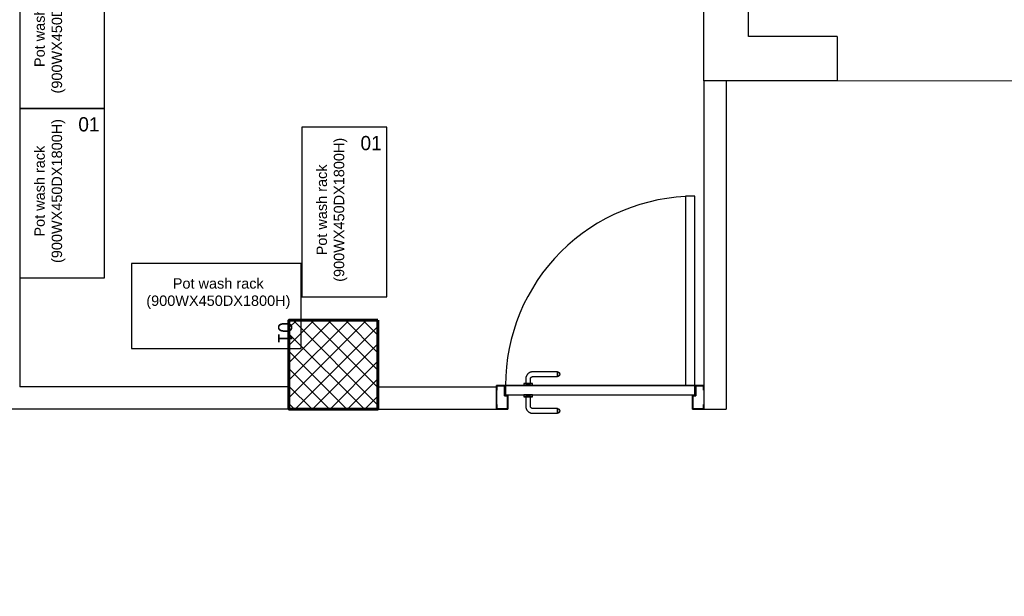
# Model space of a CAD drawing. Header units: inches. Extents: x 704 to 259546, y -107711 to 151004.
# Tile 14 of 243: x 127821 to 128020, y 19439 to 19556. Entities that reach past the tile are written whole.
import ezdxf
from ezdxf.enums import TextEntityAlignment as Align

# ---------------------------------------------------------------- set-up
doc = ezdxf.new("R2010")
doc.units = ezdxf.units.IN
doc.header["$MEASUREMENT"] = 0
doc.linetypes.add('AP0200000$0$AP0500G00$0$1', pattern=[0])
for name, color, linetype, lineweight in [('0-PIPE SUPPORT', 7, 'Continuous', 0), ('00-ABM  CWS', 200, 'AP0200000$0$AP0500G00$0$1', 0), ('00-GRIDTEXT', 1, 'Continuous', 13), ('door 2', 42, 'Continuous', 20), ('EQUIP DIM', 8, 'Continuous', 0), ('EQUIPMENT', 3, 'Continuous', 25), ('PD_BRICK WALL_115', 134, 'Continuous', 30), ('PD_COLUMN', 2, 'Continuous', 60), ('PD_DOOR', 42, 'Continuous', 25), ('PD_HATCH', 45, 'Continuous', 9), ('PP-Waste Pipe', 3, 'Continuous', 25)]:
    doc.layers.add(name, color=color, linetype=linetype, lineweight=lineweight)
doc.layers.add('PP BALL VALVE', color=7, linetype='Continuous')
doc.styles.add('Arial', font='GOTHIC.TTF')
doc.styles.add('DIM_FONT', font='times.ttf', dxfattribs={"width": 0.8})
doc.styles.get("Standard").update_dxf_attribs({"font": 'arial.ttf', "height": 6})

# ---------------------------------------------------------------- blocks, each defined once
blk = doc.blocks.new('door 1')
at = {"layer": 'PD_DOOR', "color": 8}
for p, q in [((160472.9, 15356.5), (160472.9, 15360.1)), ((160472.9, 15360.1), (160472.9, 15356.5)), ((160602.9, 15360.1), (160472.9, 15360.1)), ((160472.9, 15360.1), (160472.9, 15359.7)), ((160472.9, 15335.1), (160472.9, 15360.1)), ((160472.9, 15359.7), (160472.9, 15335.6)), ((159755.9, 15337.6), (159695.9, 15337.6)), ((159695.9, 15337.6), (159695.9, 15312.6)), ((159695.9, 15312.6), (159695.9, 15337.6)), ((159695.9, 15337.6), (159755.9, 15337.6)), ((159695.9, 15212.6), (159695.9, 15337.6)), ((159695.9, 15312.6), (159697.9, 15312.6)), ((159697.9, 15312.6), (159695.9, 15312.6)), ((159697.9, 15312.6), (159697.9, 15335.6)), ((159697.9, 15335.6), (159753.9, 15335.6)), ((159753.9, 15335.6), (159697.9, 15335.6)), ((159697.9, 15335.6), (159697.9, 15312.6)), ((159753.9, 15335.6), (159753.9, 15267.6)), ((159753.9, 15267.6), (159753.9, 15335.6)), ((159755.9, 15265.6), (159755.9, 15337.6)), ((159755.9, 15337.6), (159755.9, 15265.6)), ((160472.9, 15335.1), (160472.9, 15338.8)), ((160472.9, 15338.8), (160472.9, 15335.1)), ((160472.9, 15335.6), (160472.9, 15335.1)), ((160472.9, 15335.1), (160602.9, 15335.1)), ((160615.4, 15322.6), (160615.4, 15272.6)), ((160640.4, 15272.6), (160640.4, 15322.6)), ((160795.9, 15337.6), (160735.9, 15337.6)), ((160735.9, 15337.6), (160735.9, 15265.6)), ((160735.9, 15265.6), (160735.9, 15337.6)), ((160735.9, 15337.6), (160795.9, 15337.6)), ((160737.9, 15267.6), (160737.9, 15335.6)), ((160737.9, 15335.6), (160793.9, 15335.6)), ((160793.9, 15335.6), (160737.9, 15335.6)), ((160737.9, 15335.6), (160737.9, 15267.6)), ((160793.9, 15335.6), (160793.9, 15312.6)), ((160793.9, 15312.6), (160793.9, 15335.6)), ((160793.9, 15312.6), (160795.9, 15312.6)), ((160795.9, 15312.6), (160793.9, 15312.6)), ((160795.9, 15312.6), (160795.9, 15337.6)), ((160795.9, 15337.6), (160795.9, 15312.6)), ((160795.9, 15337.6), (160795.9, 15212.6)), ((159753.9, 15267.6), (159738.9, 15267.6)), ((159738.9, 15267.6), (159738.9, 15214.6)), ((159738.9, 15214.6), (159738.9, 15267.6)), ((159738.9, 15267.6), (159753.9, 15267.6)), ((159740.9, 15212.6), (159740.9, 15265.6)), ((159740.9, 15265.6), (159755.9, 15265.6)), ((159755.9, 15265.6), (159740.9, 15265.6)), ((159740.9, 15265.6), (159740.9, 15212.6)), ((160747.9, 15262.6), (159743.9, 15262.6)), ((159743.9, 15262.6), (159743.9, 15212.6)), ((160747.9, 15262.6), (159743.9, 15262.6)), ((159743.9, 15262.6), (159743.9, 15212.6)), ((160605.4, 15272.6), (160605.4, 15262.6)), ((160622.1, 15272.6), (160605.4, 15272.6)), ((160605.4, 15272.6), (160622.1, 15272.6)), ((160650.4, 15262.6), (160605.4, 15262.6)), ((160605.4, 15262.6), (160650.4, 15262.6)), ((160640.4, 15272.6), (160615.4, 15272.6)), ((160615.4, 15272.6), (160621.7, 15272.6)), ((160617.9, 15267.6), (160617.9, 15262.6)), ((160637.9, 15267.6), (160617.9, 15267.6)), ((160617.9, 15267.6), (160637.9, 15267.6)), ((160637.9, 15262.6), (160617.9, 15262.6)), ((160617.9, 15262.6), (160637.9, 15262.6)), ((160621.7, 15272.6), (160624.7, 15272.6)), ((160624.7, 15272.6), (160627.9, 15272.6)), ((160627.9, 15272.6), (160631.2, 15272.6)), ((160627.9, 15272.6), (160650.4, 15272.6)), ((160631.2, 15272.6), (160634.2, 15272.6)), ((160650.4, 15272.6), (160633.8, 15272.6)), ((160634.2, 15272.6), (160640.4, 15272.6)), ((160637.9, 15262.6), (160637.9, 15267.6)), ((160650.4, 15262.6), (160650.4, 15272.6)), ((160735.9, 15265.6), (160750.9, 15265.6)), ((160750.9, 15265.6), (160735.9, 15265.6)), ((160752.9, 15267.6), (160737.9, 15267.6)), ((160737.9, 15267.6), (160752.9, 15267.6)), ((160747.9, 15212.6), (160747.9, 15262.6)), ((160747.9, 15262.6), (160747.9, 15212.6)), ((160750.9, 15265.6), (160750.9, 15212.6)), ((160750.9, 15212.6), (160750.9, 15265.6)), ((160752.9, 15214.6), (160752.9, 15267.6)), ((160752.9, 15267.6), (160752.9, 15214.6)), ((159697.9, 15237.6), (159695.9, 15237.6)), ((159695.9, 15237.6), (159695.9, 15212.6)), ((159695.9, 15212.6), (159695.9, 15237.6)), ((159695.9, 15237.6), (159697.9, 15237.6)), ((159695.9, 15212.6), (159740.9, 15212.6)), ((159740.9, 15212.6), (159695.9, 15212.6)), ((159695.9, 15212.6), (159743.9, 15212.6)), ((159743.9, 15212.6), (159695.9, 15212.6)), ((159697.9, 15214.6), (159697.9, 15237.6)), ((159697.9, 15237.6), (159697.9, 15214.6)), ((159738.9, 15214.6), (159697.9, 15214.6)), ((159697.9, 15214.6), (159738.9, 15214.6)), ((159793.9, 15212.6), (159743.9, 15212.6)), ((159743.9, 15212.6), (159743.9, 14208.6)), ((159743.9, 15212.6), (160747.9, 15212.6)), ((159743.9, 15212.6), (159793.9, 15212.6)), ((159743.9, 15212.6), (159793.9, 15212.6)), ((159793.9, 15212.6), (159743.9, 15212.6)), ((159793.9, 14208.6), (159793.9, 15212.6)), ((159793.9, 15212.6), (160747.9, 15212.6)), ((159793.9, 15212.6), (160747.9, 15212.6)), ((160747.9, 15212.6), (159793.9, 15212.6)), ((160605.4, 15212.6), (160605.4, 15202.6)), ((160605.4, 15212.6), (160650.4, 15212.6)), ((160639.2, 15212.6), (160605.4, 15212.6)), ((160605.4, 15202.6), (160650.4, 15202.6)), ((160650.4, 15202.6), (160605.4, 15202.6)), ((160615.4, 15202.6), (160615.4, 15177.6)), ((160615.4, 15202.6), (160640.4, 15202.6)), ((160640.4, 15202.6), (160615.4, 15202.6)), ((160617.9, 15212.6), (160617.9, 15207.6)), ((160617.9, 15212.6), (160637.9, 15212.6)), ((160618.3, 15212.6), (160617.9, 15212.6)), ((160617.9, 15207.6), (160637.9, 15207.6)), ((160637.9, 15207.6), (160617.9, 15207.6)), ((160637.9, 15212.6), (160618.3, 15212.6)), ((160637.9, 15207.6), (160637.9, 15212.6)), ((160650.4, 15212.6), (160639.2, 15212.6)), ((160640.4, 15177.6), (160640.4, 15202.6)), ((160650.4, 15202.6), (160650.4, 15212.6)), ((160747.9, 15212.6), (160795.9, 15212.6)), ((160795.9, 15212.6), (160747.9, 15212.6)), ((160750.9, 15212.6), (160795.9, 15212.6)), ((160795.9, 15212.6), (160750.9, 15212.6)), ((160793.9, 15214.6), (160752.9, 15214.6)), ((160752.9, 15214.6), (160793.9, 15214.6)), ((160795.9, 15237.6), (160793.9, 15237.6)), ((160793.9, 15237.6), (160793.9, 15214.6)), ((160793.9, 15214.6), (160793.9, 15237.6)), ((160793.9, 15237.6), (160795.9, 15237.6)), ((160795.9, 15212.6), (160795.9, 15237.6)), ((160795.9, 15237.6), (160795.9, 15212.6)), ((160472.9, 15165.1), (160472.9, 15161.5)), ((160472.9, 15161.5), (160472.9, 15165.1)), ((160602.9, 15165.1), (160472.9, 15165.1)), ((160472.9, 15165.1), (160472.9, 15164.7)), ((160472.9, 15140.1), (160472.9, 15165.1)), ((160472.9, 15164.7), (160472.9, 15140.6)), ((160472.9, 15143.8), (160472.9, 15140.1)), ((160472.9, 15140.1), (160472.9, 15143.8)), ((160472.9, 15140.6), (160472.9, 15140.1)), ((160472.9, 15140.1), (160602.9, 15140.1)), ((159743.9, 14208.6), (159793.9, 14208.6))]:
    blk.add_line(p, q, dxfattribs=at)
at = {"layer": 'PD_DOOR', "color": 8, "flags": 128}
for points in [[(160460.4, 15347.6), (160460.5, 15348.1), (160460.5, 15348.6), (160460.5, 15349.1), (160460.6, 15349.6), (160460.7, 15350.1), (160460.8, 15350.6), (160460.9, 15351.1), (160461.1, 15351.6), (160461.2, 15352), (160461.4, 15352.5), (160461.6, 15353), (160461.9, 15353.4), (160462.1, 15353.9), (160462.4, 15354.3), (160462.6, 15354.7), (160462.9, 15355.1), (160463.2, 15355.5), (160463.5, 15355.9), (160463.9, 15356.3), (160464.2, 15356.6), (160464.6, 15357), (160465, 15357.3), (160465.4, 15357.6), (160465.8, 15357.9), (160466.2, 15358.2), (160466.6, 15358.4), (160467, 15358.7), (160467.5, 15358.9), (160467.9, 15359.1), (160468.4, 15359.3), (160468.9, 15359.5), (160469.4, 15359.6), (160469.8, 15359.8), (160470.3, 15359.9), (160470.8, 15360), (160471.3, 15360), (160471.8, 15360.1), (160472.3, 15360.1), (160472.8, 15360.1), (160472.9, 15360.1)], [(160640.4, 15322.6), (160640.4, 15324.1), (160640.3, 15325.6), (160640.2, 15327.1), (160640, 15328.6), (160639.7, 15330.1), (160639.4, 15331.6), (160639, 15333), (160638.5, 15334.4), (160638, 15335.9), (160637.5, 15337.2), (160636.9, 15338.6), (160636.2, 15340), (160635.5, 15341.3), (160634.7, 15342.6), (160633.9, 15343.8), (160633, 15345), (160632.1, 15346.2), (160631.1, 15347.4), (160630.1, 15348.5), (160629.1, 15349.5), (160628, 15350.6), (160626.8, 15351.5), (160625.7, 15352.5), (160624.4, 15353.4), (160623.2, 15354.2), (160621.9, 15355), (160620.6, 15355.7), (160619.3, 15356.4), (160617.9, 15357), (160616.5, 15357.6), (160615.1, 15358.1), (160613.7, 15358.6), (160612.2, 15359), (160610.8, 15359.3), (160609.3, 15359.6), (160607.8, 15359.8), (160606.3, 15360), (160604.8, 15360.1), (160603.3, 15360.1), (160602.9, 15360.1)], [(160472.9, 15335.1), (160472.4, 15335.2), (160471.9, 15335.2), (160471.4, 15335.2), (160470.9, 15335.3), (160470.5, 15335.4), (160470, 15335.5), (160469.5, 15335.6), (160469, 15335.8), (160468.5, 15335.9), (160468.1, 15336.1), (160467.6, 15336.3), (160467.2, 15336.6), (160466.7, 15336.8), (160466.3, 15337.1), (160465.9, 15337.3), (160465.5, 15337.6), (160465.1, 15337.9), (160464.7, 15338.2), (160464.3, 15338.6), (160464, 15338.9), (160463.6, 15339.3), (160463.3, 15339.7), (160463, 15340.1), (160462.7, 15340.5), (160462.4, 15340.9), (160462.2, 15341.3), (160461.9, 15341.8), (160461.7, 15342.2), (160461.5, 15342.7), (160461.3, 15343.1), (160461.1, 15343.6), (160461, 15344.1), (160460.8, 15344.5), (160460.7, 15345), (160460.6, 15345.5), (160460.5, 15346), (160460.5, 15346.5), (160460.5, 15347), (160460.4, 15347.5), (160460.4, 15347.6)], [(160602.9, 15335.1), (160603.4, 15335.1), (160603.9, 15335.1), (160604.4, 15335.1), (160604.9, 15335), (160605.4, 15334.9), (160605.9, 15334.8), (160606.4, 15334.7), (160606.9, 15334.5), (160607.3, 15334.3), (160607.8, 15334.2), (160608.3, 15334), (160608.7, 15333.7), (160609.2, 15333.5), (160609.6, 15333.2), (160610, 15333), (160610.4, 15332.7), (160610.8, 15332.4), (160611.2, 15332), (160611.6, 15331.7), (160611.9, 15331.4), (160612.2, 15331), (160612.6, 15330.6), (160612.9, 15330.2), (160613.2, 15329.8), (160613.5, 15329.4), (160613.7, 15329), (160614, 15328.5), (160614.2, 15328.1), (160614.4, 15327.6), (160614.6, 15327.2), (160614.8, 15326.7), (160614.9, 15326.2), (160615.1, 15325.7), (160615.2, 15325.3), (160615.3, 15324.8), (160615.3, 15324.3), (160615.4, 15323.8), (160615.4, 15323.3), (160615.4, 15322.8), (160615.4, 15322.6)], [(160460.4, 15152.6), (160460.5, 15153.1), (160460.5, 15153.6), (160460.5, 15154.1), (160460.6, 15154.6), (160460.7, 15155.1), (160460.8, 15155.6), (160460.9, 15156.1), (160461.1, 15156.6), (160461.2, 15157), (160461.4, 15157.5), (160461.6, 15158), (160461.9, 15158.4), (160462.1, 15158.9), (160462.4, 15159.3), (160462.6, 15159.7), (160462.9, 15160.1), (160463.2, 15160.5), (160463.5, 15160.9), (160463.9, 15161.3), (160464.2, 15161.6), (160464.6, 15162), (160465, 15162.3), (160465.4, 15162.6), (160465.8, 15162.9), (160466.2, 15163.2), (160466.6, 15163.4), (160467, 15163.7), (160467.5, 15163.9), (160467.9, 15164.1), (160468.4, 15164.3), (160468.9, 15164.5), (160469.4, 15164.6), (160469.8, 15164.8), (160470.3, 15164.9), (160470.8, 15165), (160471.3, 15165), (160471.8, 15165.1), (160472.3, 15165.1), (160472.8, 15165.1), (160472.9, 15165.1)], [(160472.9, 15140.1), (160472.4, 15140.2), (160471.9, 15140.2), (160471.4, 15140.2), (160470.9, 15140.3), (160470.5, 15140.4), (160470, 15140.5), (160469.5, 15140.6), (160469, 15140.8), (160468.5, 15140.9), (160468.1, 15141.1), (160467.6, 15141.3), (160467.2, 15141.6), (160466.7, 15141.8), (160466.3, 15142.1), (160465.9, 15142.3), (160465.5, 15142.6), (160465.1, 15142.9), (160464.7, 15143.2), (160464.3, 15143.6), (160464, 15143.9), (160463.6, 15144.3), (160463.3, 15144.7), (160463, 15145.1), (160462.7, 15145.5), (160462.4, 15145.9), (160462.2, 15146.3), (160461.9, 15146.8), (160461.7, 15147.2), (160461.5, 15147.7), (160461.3, 15148.1), (160461.1, 15148.6), (160461, 15149.1), (160460.8, 15149.5), (160460.7, 15150), (160460.6, 15150.5), (160460.5, 15151), (160460.5, 15151.5), (160460.5, 15152), (160460.4, 15152.5), (160460.4, 15152.6)], [(160602.9, 15140.1), (160604.4, 15140.2), (160605.9, 15140.3), (160607.4, 15140.4), (160608.9, 15140.6), (160610.4, 15140.9), (160611.9, 15141.2), (160613.3, 15141.6), (160614.7, 15142), (160616.2, 15142.5), (160617.5, 15143.1), (160618.9, 15143.7), (160620.3, 15144.4), (160621.6, 15145.1), (160622.9, 15145.9), (160624.1, 15146.7), (160625.3, 15147.6), (160626.5, 15148.5), (160627.7, 15149.5), (160628.8, 15150.5), (160629.8, 15151.5), (160630.9, 15152.6), (160631.8, 15153.8), (160632.8, 15154.9), (160633.7, 15156.1), (160634.5, 15157.4), (160635.3, 15158.7), (160636, 15160), (160636.7, 15161.3), (160637.3, 15162.7), (160637.9, 15164.1), (160638.4, 15165.5), (160638.9, 15166.9), (160639.3, 15168.3), (160639.6, 15169.8), (160639.9, 15171.3), (160640.1, 15172.8), (160640.3, 15174.2), (160640.4, 15175.7), (160640.4, 15177.2), (160640.4, 15177.6)], [(160615.4, 15177.6), (160615.4, 15177.1), (160615.4, 15176.6), (160615.4, 15176.1), (160615.3, 15175.7), (160615.2, 15175.2), (160615.1, 15174.7), (160615, 15174.2), (160614.8, 15173.7), (160614.6, 15173.2), (160614.5, 15172.8), (160614.3, 15172.3), (160614, 15171.9), (160613.8, 15171.4), (160613.5, 15171), (160613.3, 15170.6), (160613, 15170.2), (160612.7, 15169.8), (160612.3, 15169.4), (160612, 15169), (160611.7, 15168.7), (160611.3, 15168.3), (160610.9, 15168), (160610.5, 15167.7), (160610.1, 15167.4), (160609.7, 15167.1), (160609.3, 15166.9), (160608.8, 15166.6), (160608.4, 15166.4), (160607.9, 15166.2), (160607.5, 15166), (160607, 15165.8), (160606.5, 15165.7), (160606, 15165.5), (160605.6, 15165.4), (160605.1, 15165.3), (160604.6, 15165.3), (160604.1, 15165.2), (160603.6, 15165.2), (160603.1, 15165.1), (160602.9, 15165.1)]]:
    blk.add_lwpolyline(points, dxfattribs=at)
at = {"layer": 'PD_DOOR', "color": 8}
blk.add_arc((159743.9, 15212.6), 1004, 270, 0, dxfattribs=at)
blk = doc.blocks.new('DOOR1')
at = {"color": 8, "xscale": 0.03818181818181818, "yscale": 0.03818181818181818, "zscale": 0.03818181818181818, "rotation": 90}
blk.add_blockref('door 1', (-2370.94, -8406.75), dxfattribs=at)
blk = doc.blocks.new('DFRTGG')
at = {"layer": 'EQUIPMENT', "color": 8, "linetype": 'Continuous', "ltscale": 10}
blk.add_lwpolyline([(1858178.2, 611112.6), (1858178.2, 610212.6), (1858628.2, 610212.6), (1858628.2, 611112.6)], close=True, dxfattribs=at)
at = {"layer": '00-GRIDTEXT', "color": 8, "ltscale": 50, "style": 'Arial'}
blk.add_text('01', height=75.58, rotation=0.0006, dxfattribs=at).set_placement((1858545, 611028.1), align=Align.MIDDLE_CENTER)
at = {"layer": 'EQUIP DIM', "color": 8, "insert": (1858255.8, 610363.8), "char_height": 45, "width": 612.805, "attachment_point": 1, "rotation": 90}
blk.add_mtext('\\pi68.245;{\\H1.2222x;\\C256;Pot wash rack \\P\\pi-72.125;(900WX450DX1800H)}', dxfattribs=at)
blk = doc.blocks.new('A$C40DC2A97')
at = {"layer": 'EQUIPMENT', "color": 8}
for p in [(-1858178.2, -611112.6), (-1858178.2, -612012.6), (-1858178.2, -612912.6), (-1858178.2, -613812.6), (-1856681.8, -613912.3)]:
    blk.add_blockref('DFRTGG', p, dxfattribs=at)
at = {"layer": 'EQUIPMENT', "color": 8, "rotation": 270}
blk.add_blockref('DFRTGG', (-609620.6, 1854654), dxfattribs=at)
blk = doc.blocks.new('BASEMENT')
at = {"layer": 'PD_HATCH'}
h = blk.add_hatch(dxfattribs=at)
h.set_pattern_fill('ANSI37', color=8, scale=20)
h.set_pattern_definition([(45, (272580.633, 45574.4226), (-1.767766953, 1.767766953), []), (135, (272580.633, 45574.4226), (-1.767766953, -1.767766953), [])])
h.paths.add_polyline_path([(127893.35, 19494.93), (127893.35, 19476.93), (127875.35, 19476.93), (127875.35, 19494.93)])
at = {"layer": 'door 2', "color": 8}
blk.add_line((127986.35, 19543.43), (128022.35, 19543.43), dxfattribs=at)
at = {"layer": 'PD_BRICK WALL_115', "color": 8, "lineweight": 30}
for p, q in [((127959.35, 19543.43), (127959.35, 19645.43)), ((127820.85, 19640.93), (127820.85, 19481.43)), ((127968.35, 19552.43), (127968.35, 19636.43)), ((127986.35, 19552.43), (127968.35, 19552.43)), ((127986.35, 19552.43), (127986.35, 19543.43)), ((127986.35, 19543.43), (127959.35, 19543.43)), ((127959.35, 19543.43), (127959.35, 19476.93)), ((127963.85, 19543.43), (127963.85, 19476.93)), ((127875.35, 19481.43), (127820.85, 19481.43)), ((127893.35, 19481.43), (127917.35, 19481.43)), ((127917.35, 19481.43), (127917.35, 19476.93)), ((127875.35, 19476.93), (127816.35, 19476.93)), ((127893.35, 19476.93), (127917.35, 19476.93)), ((127959.35, 19476.93), (127963.85, 19476.93))]:
    blk.add_line(p, q, dxfattribs=at)
at = {"layer": 'PD_COLUMN', "color": 8}
blk.add_lwpolyline([(127893.35, 19494.93), (127893.35, 19476.93), (127875.35, 19476.93), (127875.35, 19494.93)], close=True, dxfattribs=at)
at = {"layer": 'EQUIPMENT', "color": 8, "xscale": 0.03817055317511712, "yscale": 0.03817055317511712, "zscale": 0.03817055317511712}
blk.add_blockref('A$C40DC2A97', (127820.85, 19640.93), dxfattribs=at)
at = {"layer": 'PD_DOOR', "color": 8, "ltscale": 25, "rotation": 90}
blk.add_blockref('DOOR1', (125650.08, 22433.5), dxfattribs=at)
blk = doc.blocks.new('zw$F51A')
at = {"layer": '00-ABM  CWS', "color": 20, "lineweight": -3, "insert": (-1356.29, -635.58), "char_height": 125, "attachment_point": 1, "style": 'DIM_FONT'}
blk.add_mtext_dynamic_manual_height_columns('\\pi297.92;WATER METER DETAIL "A" \\P\\pi686.6;ENLARGE VIEW', width=2480.2587, gutter_width=750, heights=[0], dxfattribs=at)

msp = doc.modelspace()

# ---------------------------------------------------------------- linework, layer by layer
at = {"layer": 'PP BALL VALVE', "lineweight": 53}
msp.add_circle((130061.482, 21646.646), 129357.588, dxfattribs=at)

# ---------------------------------------------------------------- block references
at = {"layer": '0-PIPE SUPPORT', "lineweight": 53}
msp.add_blockref('BASEMENT', (0, 0), dxfattribs=at)
at = {"layer": 'PP-Waste Pipe', "ltscale": 0.25}
msp.add_blockref('zw$F51A', (122307.368, 20300.104), dxfattribs=at)

doc.saveas('drawing.dxf')
